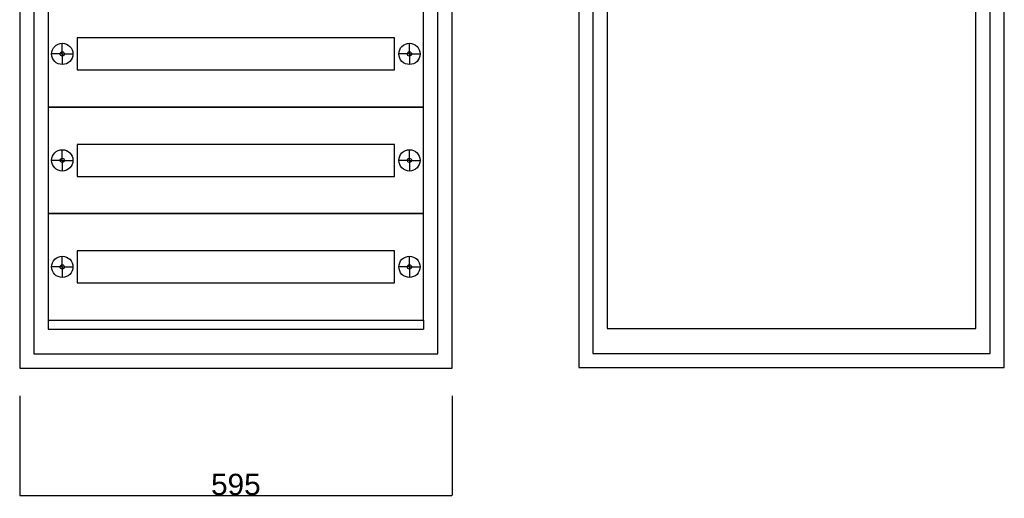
# Model space of a CAD drawing. Header units: millimetres. Extents: x 449515 to 838834, y -400723 to -307130.
# Tile 7 of 38: x 609737 to 623617, y -380159 to -373417. Entities that reach past the tile are written whole.
import ezdxf

# ---------------------------------------------------------------- set-up
doc = ezdxf.new("R2010")
doc.units = ezdxf.units.MM
doc.header["$LTSCALE"] = 25.4
doc.layers.add('QE_RAMKA', color=7, linetype='Continuous')
doc.styles.get("Standard").update_dxf_attribs({"font": 'arial.ttf'})
doc.dimstyles.new('ISO-25', dxfattribs={"dimtxt": 2.5, "dimasz": 2.5, "dimexe": 1.25, "dimexo": 0.625, "dimtad": 1, "dimtxsty": 'Standard', "dimcen": 2.5, "dimadec": 0, "dimazin": 0, "dimtfac": 1, "dimtmove": 0, "dimatfit": 3, "dimfxl": 1, "dimarcsym": 0})

# ---------------------------------------------------------------- blocks, each defined once
blk = doc.blocks.new('*D718')
at = {"color": 0, "lineweight": -2}
for p, q in [((609737, -378717), (609737, -380121)), ((615832, -378717), (615832, -380121)), ((609739, -380120), (615829, -380120))]:
    blk.add_line(p, q, dxfattribs=at)
at = {"color": 0}
for points in [[(609739, -380120), (609739, -380121), (609737, -380120)], [(615829, -380121), (615829, -380120), (615832, -380120)]]:
    blk.add_solid(points, dxfattribs=at)
at = {"layer": 'Defpoints', "color": 0}
for p in [(609737, -378716), (615832, -378716), (615832, -380120)]:
    blk.add_point(p, dxfattribs=at)
at = {"color": 0, "insert": (612784, -379966), "char_height": 300, "attachment_point": 5}
blk.add_mtext('595', dxfattribs=at)

msp = doc.modelspace()

# ---------------------------------------------------------------- linework, layer by layer
for p, q in [((609736.7019, -364607.2232), (609736.7019, -378326.2447)), ((615831.7019, -378326.2447), (615831.7019, -364607.2232)), ((617617.2849, -364611.2729), (617617.2849, -378318.3033)), ((623617.2849, -378318.3033), (623617.2849, -364611.2729)), ((618017.2849, -365161.2729), (618017.2849, -377768.3033)), ((623217.2849, -377768.3033), (623217.2849, -365161.2729)), ((610336.7019, -373898.4646), (610336.7019, -373748.4646)), ((615231.7019, -373898.4646), (615231.7019, -373748.4646)), ((610336.7019, -373898.4646), (610186.7019, -373898.4646)), ((610336.7019, -373898.4646), (610486.7019, -373898.4646)), ((610336.7019, -373898.4646), (610336.7019, -374048.4646)), ((615231.7019, -373898.4646), (615081.7019, -373898.4646)), ((615231.7019, -373898.4646), (615231.7019, -374048.4646)), ((615231.7019, -373898.4646), (615381.7019, -373898.4646)), ((610336.7019, -375398.4646), (610336.7019, -375248.4646)), ((615231.7019, -375398.4646), (615231.7019, -375248.4646)), ((610336.7019, -375398.4646), (610186.7019, -375398.4646)), ((610336.7019, -375398.4646), (610486.7019, -375398.4646)), ((610336.7019, -375398.4646), (610336.7019, -375548.4646)), ((615231.7019, -375398.4646), (615081.7019, -375398.4646)), ((615231.7019, -375398.4646), (615231.7019, -375548.4646)), ((615231.7019, -375398.4646), (615381.7019, -375398.4646)), ((610336.7019, -376898.4646), (610336.7019, -376748.4646)), ((615231.7019, -376898.4646), (615231.7019, -376748.4646)), ((610336.7019, -376898.4646), (610186.7019, -376898.4646)), ((610336.7019, -376898.4646), (610486.7019, -376898.4646)), ((610336.7019, -376898.4646), (610336.7019, -377048.4646)), ((615231.7019, -376898.4646), (615081.7019, -376898.4646)), ((615231.7019, -376898.4646), (615231.7019, -377048.4646)), ((615231.7019, -376898.4646), (615381.7019, -376898.4646)), ((610136.7019, -377776.2447), (615431.7019, -377776.2447)), ((618017.2849, -377768.3033), (623217.2849, -377768.3033)), ((609736.7019, -378326.2447), (615831.7019, -378326.2447)), ((617617.2849, -378318.3033), (623617.2849, -378318.3033))]:
    msp.add_line(p, q)
at = {"color": 3}
for p, q in [((609936.7019, -364807.2232), (609936.7019, -378126.2447)), ((615631.7019, -378126.2447), (615631.7019, -364807.2232)), ((617817.2849, -364811.2729), (617817.2849, -378118.3033)), ((623417.2849, -378118.3033), (623417.2849, -364811.2729)), ((609936.7019, -378126.2447), (615631.7019, -378126.2447)), ((617817.2849, -378118.3033), (623417.2849, -378118.3033))]:
    msp.add_line(p, q, dxfattribs=at)
for points in [[(610136.7019, -374648.4646), (615431.7019, -374648.4646), (615431.7019, -373148.4646), (610136.7019, -373148.4646)], [(610546.7019, -374123.4646), (615021.7019, -374123.4646), (615021.7019, -373673.4646), (610546.7019, -373673.4646)], [(610136.7019, -376148.4646), (615431.7019, -376148.4646), (615431.7019, -374648.4646), (610136.7019, -374648.4646)], [(610546.7019, -375623.4646), (615021.7019, -375623.4646), (615021.7019, -375173.4646), (610546.7019, -375173.4646)], [(610136.7019, -377648.4646), (615431.7019, -377648.4646), (615431.7019, -376148.4646), (610136.7019, -376148.4646)], [(610546.7019, -377123.4646), (615021.7019, -377123.4646), (615021.7019, -376673.4646), (610546.7019, -376673.4646)]]:
    msp.add_lwpolyline(points, close=True)
for centre, radius in [((610336.7019, -373898.4646), 150), ((615231.7019, -373898.4646), 150), ((610336.7019, -373898.4646), 30), ((615231.7019, -373898.4646), 30), ((610336.7019, -375398.4646), 150), ((615231.7019, -375398.4646), 150), ((610336.7019, -375398.4646), 30), ((615231.7019, -375398.4646), 30), ((610336.7019, -376898.4646), 150), ((615231.7019, -376898.4646), 150), ((610336.7019, -376898.4646), 30), ((615231.7019, -376898.4646), 30)]:
    msp.add_circle(centre, radius)
at = {"layer": 'QE_RAMKA'}
for p, q in [((610136.7019, -377648.4646), (610136.7019, -377776.2447)), ((615431.7019, -377648.4646), (615431.7019, -377776.2447))]:
    msp.add_line(p, q, dxfattribs=at)

# ---------------------------------------------------------------- dimensions: what is measured, and where the dimension line sits
dim = msp.add_linear_dim(base=(615831.7019, -380120.1793), p1=(609736.7019, -378715.9429), p2=(615831.7019, -378715.9429), text='595', dimstyle='ISO-25', override={"dimtxt": 300, "dimlfac": 10, "dimtxsty": 'Standard', "dimtolj": 0})
dim.commit()
dim.dimension.update_dxf_attribs({"geometry": '*D718', "text_midpoint": (612784.2019, -379966.3824)})

doc.saveas('drawing.dxf')
